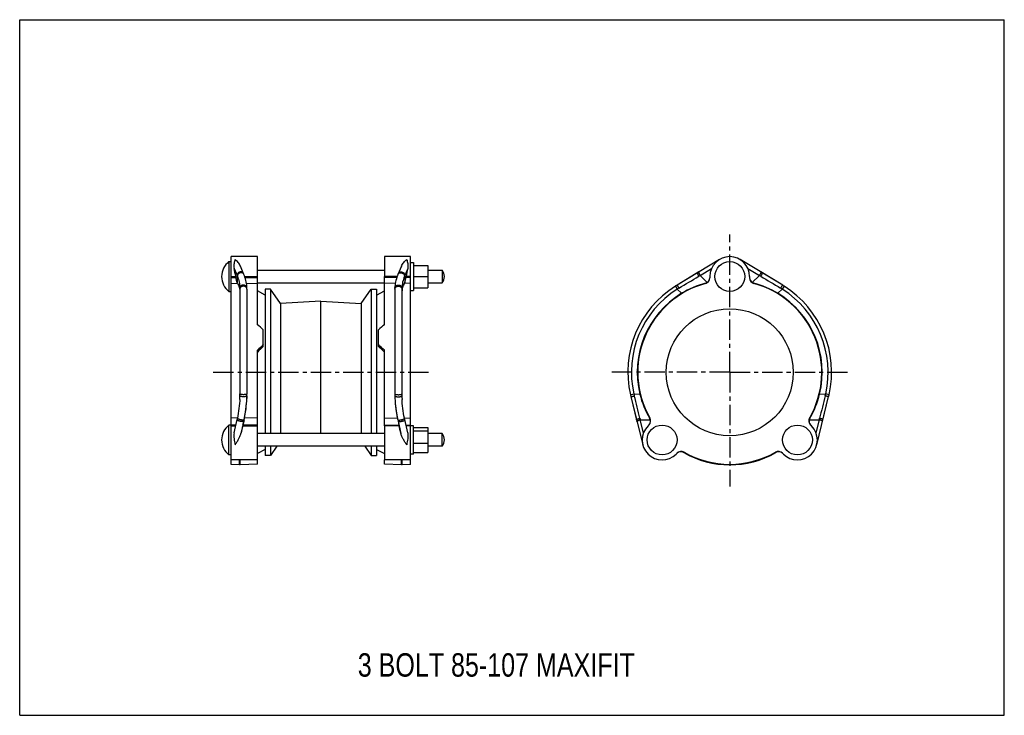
# Model space of a CAD drawing. Header units: millimetres. Extents: x 0 to 841, y 0 to 594.
import ezdxf

# ---------------------------------------------------------------- set-up
doc = ezdxf.new("R2010")
doc.units = ezdxf.units.MM
doc.header["$LTSCALE"] = 46.255
doc.linetypes.add('CENTER', pattern=[0.6, 0.375, -0.075, 0.075, -0.075])
doc.layers.get('0').update_dxf_attribs({"linetype": 'CONTINUOUS'})
for name, color, linetype in [('AXES', 7, 'CONTINUOUS'), ('DEFAULT_1', 7, 'CENTER'), ('ROUNDS', 7, 'CONTINUOUS')]:
    doc.layers.add(name, color=color, linetype=linetype)
doc.styles.get("Standard").update_dxf_attribs({"font": 'txt', "width": 0.8})

msp = doc.modelspace()

# ---------------------------------------------------------------- linework, layer by layer
at = {"color": 7, "linetype": 'Continuous'}
for p, q in [((0, 0), (0, 594)), ((0, 594), (841, 594)), ((841, 0), (841, 594)), ((178.77, 387.41), (178.77, 361.91)), ((178.77, 387.41), (180.77, 387.41)), ((180.77, 214.29), (180.77, 391.66)), ((203.07, 391.66), (180.77, 391.66)), ((203.07, 333.57), (203.07, 391.66)), ((311.47, 391.66), (311.47, 374.66)), ((333.77, 214.29), (333.77, 391.66)), ((597.71, 389.22), (561.48, 367.36)), ((651.7, 367.25), (615.28, 389.22)), ((183.15, 381.52), (185.63, 375.62)), ((191.48, 376.52), (188.56, 383.46)), ((203.07, 380.06), (311.47, 380.06)), ((333.77, 386.66), (336.27, 386.66)), ((336.27, 386.66), (336.27, 362.66)), ((336.27, 384.16), (348.72, 384.16)), ((348.72, 384.16), (348.72, 365.16)), ((348.72, 380.06), (360.77, 380.06)), ((360.77, 380.06), (360.77, 369.26)), ((581.15, 375.62), (590.94, 381.52)), ((622.05, 381.52), (631.84, 375.62)), ((180.77, 374.66), (184.49, 374.66)), ((180.77, 373.59), (184.63, 373.8)), ((184.49, 374.66), (184.63, 373.8)), ((185.63, 375.62), (185.63, 369.71)), ((192.18, 374.66), (203.07, 374.66)), ((192.46, 373.87), (203.07, 373.58)), ((322.36, 374.66), (311.47, 374.66)), ((333.77, 373.59), (329.92, 373.8)), ((333.77, 374.66), (330.06, 374.66)), ((336.27, 374.66), (348.72, 374.66)), ((587.31, 369.71), (581.15, 375.62)), ((589.5, 374.66), (589.5, 373.59)), ((623.5, 374.66), (623.5, 373.59)), ((631.84, 375.62), (625.69, 369.71)), ((178.77, 361.91), (180.77, 361.91)), ((180.77, 368.76), (185.96, 369.04)), ((188.07, 363.92), (188.07, 274.44)), ((193.65, 369.01), (203.07, 368.75)), ((194.06, 364.77), (194.06, 364.94)), ((194.07, 364.5), (194.06, 364.77)), ((194.07, 364.24), (194.07, 364.5)), ((194.07, 363.97), (194.07, 364.24)), ((194.07, 363.97), (194.07, 274.33)), ((203.07, 369.26), (311.47, 369.26)), ((209.77, 358.73), (203.07, 362.35)), ((209.77, 363.86), (209.77, 240.51)), ((214.27, 363.86), (209.77, 363.86)), ((214.27, 363.86), (214.27, 240.51)), ((222.76, 351.79), (214.27, 363.86)), ((291.79, 351.79), (300.27, 363.86)), ((300.27, 363.86), (300.27, 240.51)), ((300.27, 363.86), (304.77, 363.86)), ((304.77, 363.86), (304.77, 240.51)), ((304.77, 358.73), (311.47, 362.35)), ((333.77, 368.76), (328.58, 369.04)), ((333.77, 362.66), (336.27, 362.66)), ((336.27, 365.16), (348.72, 365.16)), ((348.72, 369.26), (360.77, 369.26)), ((560.28, 366.62), (560.01, 366.46)), ((560.01, 366.46), (561.62, 363.92)), ((560.68, 366.87), (560.28, 366.62)), ((561.08, 367.12), (560.68, 366.87)), ((561.48, 367.36), (561.08, 367.12)), ((565.34, 360.35), (561.62, 363.92)), ((585.81, 369.04), (585.81, 368.76)), ((627.18, 368.76), (627.19, 369.04)), ((651.38, 363.92), (647.65, 360.35)), ((652.98, 366.46), (651.38, 363.92)), ((652.1, 367), (651.7, 367.25)), ((652.5, 366.75), (652.1, 367)), ((257.27, 353.67), (222.76, 351.79)), ((257.27, 240.51), (257.27, 353.67)), ((257.27, 353.67), (291.79, 351.79)), ((222.76, 351.79), (222.76, 240.51)), ((291.79, 351.79), (291.79, 240.51)), ((208.07, 315.06), (208.07, 329.15)), ((203.07, 214.39), (203.07, 311.74)), ((194.06, 272.68), (193.99, 270.45)), ((194.07, 274.31), (194.07, 274.33)), ((194.07, 274.31), (194.07, 274.33)), ((521.63, 273.78), (524.55, 274.44)), ((521.75, 273.24), (521.86, 272.78)), ((521.86, 272.78), (521.97, 272.32)), ((521.97, 272.32), (532.19, 231.02)), ((524.55, 274.44), (529.71, 274.33)), ((680.8, 231.02), (690.97, 272.1)), ((683.28, 274.33), (688.44, 274.44)), ((691.37, 273.78), (688.44, 274.44)), ((690.97, 272.1), (691.08, 272.56)), ((691.08, 272.56), (691.19, 273.02)), ((691.19, 273.02), (691.3, 273.48)), ((691.3, 273.48), (691.37, 273.78)), ((185.92, 253.72), (180.77, 253.91)), ((183.14, 241.24), (185.71, 252.73)), ((185.83, 253.24), (185.71, 252.73)), ((185.9, 253.61), (185.83, 253.24)), ((191.63, 252.36), (191.34, 251.07)), ((191.63, 252.36), (191.63, 252.18)), ((203.07, 253.92), (191.96, 253.71)), ((328.62, 253.72), (333.77, 253.91)), ((532.84, 241.26), (530.1, 252.35)), ((530.1, 252.35), (538.62, 252.18)), ((538.24, 253.91), (538.04, 253.71)), ((674.37, 252.18), (682.9, 252.35)), ((674.96, 253.71), (674.76, 253.91)), ((682.9, 252.35), (680.15, 241.26)), ((178.77, 222.36), (178.77, 247.86)), ((180.77, 247.86), (178.77, 247.86)), ((184.6, 247.74), (180.77, 247.89)), ((180.77, 247.13), (184.46, 247.13)), ((191.34, 251.07), (189.02, 240.7)), ((190.61, 247.66), (190.49, 247.13)), ((190.49, 247.13), (203.07, 247.13)), ((203.07, 247.9), (190.61, 247.66)), ((329.95, 247.74), (333.77, 247.89)), ((333.77, 247.13), (330.09, 247.13)), ((336.27, 247.11), (333.77, 247.11)), ((336.27, 223.11), (336.27, 247.11)), ((336.27, 245.7), (348.72, 245.7)), ((348.72, 245.7), (348.72, 224.51)), ((536.67, 247.13), (537.43, 247.89)), ((676.32, 247.13), (675.57, 247.89)), ((311.47, 240.51), (203.07, 240.51)), ((336.27, 242.87), (348.72, 242.87)), ((360.77, 240.51), (348.72, 240.51)), ((360.77, 229.71), (360.77, 240.51)), ((311.47, 229.71), (203.07, 229.71)), ((209.77, 227.1), (203.07, 223.48)), ((209.77, 229.71), (209.77, 221.96)), ((214.27, 229.71), (214.27, 221.96)), ((219.71, 229.71), (214.27, 221.96)), ((294.83, 229.71), (300.27, 221.96)), ((300.27, 229.71), (300.27, 221.96)), ((304.77, 229.71), (304.77, 221.96)), ((304.77, 227.1), (311.47, 223.48)), ((336.27, 232.27), (348.72, 232.27)), ((360.77, 229.71), (348.72, 229.71)), ((180.77, 222.36), (178.77, 222.36)), ((214.27, 221.96), (209.77, 221.96)), ((300.27, 221.96), (304.77, 221.96)), ((336.27, 223.11), (333.77, 223.11)), ((336.27, 224.51), (348.72, 224.51)), ((560.71, 223.09), (561.46, 223.84)), ((567.2, 224.36), (567.49, 224.65)), ((567.2, 224.36), (567.2, 224.36)), ((645.5, 224.65), (645.79, 224.36)), ((645.79, 224.36), (645.79, 224.36)), ((652.28, 223.09), (651.53, 223.84)), ((203.07, 218.11), (180.77, 218.11)), ((187.85, 213.9), (180.77, 214.29)), ((187.85, 213.9), (187.85, 218.11)), ((188.3, 213.89), (187.85, 213.9)), ((188.3, 213.89), (188.3, 218.11)), ((203.07, 214.39), (188.3, 213.89)), ((326.25, 213.89), (311.47, 214.39)), ((333.77, 214.29), (326.7, 213.9)), ((0, 0), (841, 0))]:
    msp.add_line(p, q, dxfattribs=at)
for points in [[(194.06, 364.94), (193.99, 366.16), (193.87, 367.47), (193.69, 368.78), (193.46, 370.09), (193.17, 371.4), (192.82, 372.71), (192.41, 374.01), (191.95, 375.31), (191.48, 376.52)], [(652.98, 366.46), (652.9, 366.5), (652.5, 366.75)], [(187.96, 269.62), (187.9, 268.57), (187.75, 266.4), (187.56, 264.22), (187.31, 262.06), (187.02, 259.9), (186.69, 257.75), (186.3, 255.61), (185.9, 253.61)], [(521.63, 273.78), (521.65, 273.7), (521.75, 273.24)]]:
    msp.add_lwpolyline(points, dxfattribs=at)
for centre, radius in [((606.5, 374.66), 12.75), ((606.5, 292.91), 54.25), ((548.69, 235.11), 12.75), ((664.3, 235.11), 12.75)]:
    msp.add_circle(centre, radius, dxfattribs=at)
for centre, radius, start, end in [((188.44, 374.66), 16, 127.16729, 232.83271), ((606.5, 374.66), 17, 0, 180), ((354.48, 374.66), 8.29, 319.35373, 40.64627), ((159.07, 364.32), 28.86, 21.60687, 23.03537), ((-1017.46, 3027.26), 3096.25, 300.69501, 301.06083), ((678.05, 212.29), 189.91, 120.67959, 121.07088), ((584.49, 373.59), 5.01, 285.29068, 0.02918), ((584.59, 373.8), 4.91, 303.6072, 357.34843), ((628.5, 373.59), 5.01, 179.97082, 254.70932), ((628.4, 373.8), 4.91, 182.64403, 236.3928), ((534.94, 212.29), 189.91, 58.92912, 59.32041), ((2178.23, 2939.93), 2994.49, 238.93295, 239.31121), ((159.79, 363.93), 28.29, 359.98102, 1.77477), ((606.5, 292.91), 87, 122.29497, 192.70502), ((606.5, 292.91), 84, 122.29497, 192.70503), ((606.5, 292.91), 78.62, 105.25555, 209.74445), ((604.72, 294.65), 81.58, 120.69783, 121.89486), ((605.14, 295.09), 76.43, 104.65468, 121.3819), ((584.54, 373.87), 4.99, 284.66287, 303.63474), ((628.45, 373.87), 4.99, 236.36526, 255.33713), ((606.5, 292.91), 78.62, 330.25555, 74.74445), ((607.85, 295.09), 76.43, 58.6181, 75.34532), ((608.28, 294.67), 81.57, 58.10504, 59.30227), ((606.5, 292.91), 84, 347.29497, 57.70503), ((606.5, 292.91), 87, 347.29497, 57.70503), ((606.5, 292.91), 79, 121.39634, 193.60366), ((606.5, 292.91), 79, 346.39634, 58.60366), ((86.97, 274.44), 101.1, 357.26485, 359.06123), ((86.98, 274.44), 101.09, 359.06131, 359.99984), ((93.08, 274.44), 100.99, 347.37382, 357.73829), ((91.73, 274.41), 102.34, 348.33029, 357.78431), ((92.73, 274.33), 101.35, 357.8041, 359.06591), ((93.04, 274.44), 101.03, 359.00293, 359.99984), ((92.86, 274.33), 101.22, 359.06606, 359.3504), ((93.01, 274.33), 101.06, 359.35029, 359.98954), ((604, 292.94), 81.57, 193.10504, 194.30227), ((-2376.61, -467.42), 2994.49, 13.93295, 14.31121), ((604, 292.33), 76.43, 193.6181, 210.34532), ((608.99, 292.33), 76.43, 329.65468, 346.3819), ((3688.29, -492.25), 3096.25, 165.69501, 166.06083), ((608.98, 292.94), 81.58, 345.69783, 346.89486), ((102.03, 272.27), 91.83, 347.36067, 348.33589), ((714.11, 299.33), 189.91, 193.92912, 194.32041), ((533.89, 251.43), 5.01, 314.97082, 29.70932), ((533.73, 251.2), 4.99, 11.36526, 30.33713), ((679.1, 251.43), 5.01, 150.29068, 225.02918), ((679.26, 251.2), 4.99, 149.66287, 168.63474), ((498.88, 299.33), 189.91, 345.67959, 346.07088), ((188.44, 235.11), 16, 127.16729, 232.83271), ((-800.78, 474.63), 1017.04, 347.10485, 347.36593), ((548.69, 235.11), 17, 135, 315), ((533.81, 251.21), 4.91, 317.42649, 11.39281), ((664.3, 235.11), 17, 225, 45), ((679.18, 251.21), 4.91, 168.6072, 222.34843), ((354.48, 235.11), 8.29, 319.35373, 40.64627), ((564.71, 220.02), 5, 60.17873, 132.16695), ((564.72, 220.03), 4.99, 60.09743, 131.84474), ((565.01, 220.3), 5.01, 60.29416, 135.03281), ((606.5, 292.91), 79.02, 240.17873, 299.82127), ((606.5, 292.91), 79.02, 240.18158, 299.81842), ((606.5, 292.91), 78.62, 240.25471, 299.74529), ((647.99, 220.3), 5.01, 44.96719, 119.70585), ((648.28, 220.02), 5, 47.83286, 119.82127), ((648.28, 220.03), 4.99, 48.15525, 119.90256)]:
    msp.add_arc(centre, radius, start, end, dxfattribs=at)
for centre, major_axis, ratio, start_param, end_param in [((181.84, 374.66), (-2.83, 16.99), 0.151777, -1.596048, -1.180922), ((206.02, 294.74), (76.28, -76.27), 0.244624, 1.784501, 1.848183), ((308.53, 294.74), (76.28, 76.27), 0.244624, 1.29341, 1.357092), ((206.02, 290.95), (77.62, 77.61), 0.153864, 1.391945, 1.455627), ((210, 294.75), (72.84, 72.83), 0.153864, 1.444323, 1.512309), ((187.84, 235.11), (3.83, 17), 0.004437, 0.786397, 1.236629)]:
    msp.add_ellipse(centre, major_axis=major_axis, ratio=ratio, start_param=start_param, end_param=end_param, dxfattribs=at)
for points, knots in [([(184.01, 389.22), (183.58, 388.16), (183.07, 386.37), (182.83, 383.75), (182.97, 382.27), (183.15, 381.52)], [0, 0, 0, 0, 0.437309, 0.70493, 1, 1, 1, 1]), ([(188.56, 383.46), (188.3, 384.08), (187.68, 385.23), (186.21, 387.22), (184.92, 388.49), (184.01, 389.22)], [0, 0, 0, 0, 0.270906, 0.528348, 1, 1, 1, 1]), ([(191.18, 377.22), (191.07, 377.49), (190.71, 377.99), (189.9, 378.48), (188.93, 378.66), (187.9, 378.52), (186.96, 378.09), (186.19, 377.41), (185.71, 376.56), (185.61, 375.92), (185.63, 375.62)], [0, 0, 0, 0, 0.11345, 0.232276, 0.358785, 0.491461, 0.626114, 0.757764, 0.882644, 1, 1, 1, 1]), ([(580.09, 378.59), (580.05, 378.56), (580.01, 378.48), (579.99, 378.37), (580, 378.19), (580.06, 377.92), (580.18, 377.54), (580.35, 377.1), (580.58, 376.62), (580.85, 376.12), (581.05, 375.79), (581.15, 375.62)], [0, 0, 0, 0, 0.042864, 0.072604, 0.10935, 0.204632, 0.327665, 0.474549, 0.639905, 0.817363, 1, 1, 1, 1]), ([(632.91, 378.59), (632.94, 378.56), (632.99, 378.48), (633, 378.37), (632.99, 378.19), (632.94, 377.92), (632.81, 377.54), (632.64, 377.1), (632.41, 376.62), (632.14, 376.12), (631.94, 375.79), (631.84, 375.62)], [0, 0, 0, 0, 0.042864, 0.072604, 0.10935, 0.204632, 0.327665, 0.474549, 0.639905, 0.817363, 1, 1, 1, 1]), ([(185.63, 369.71), (185.53, 369.97), (185.33, 370.55), (184.97, 371.91), (184.75, 373.02), (184.63, 373.8)], [0, 0, 0, 0, 0.196277, 0.437324, 1, 1, 1, 1]), ([(191.48, 376.52), (191.36, 376.79), (191.01, 377.3), (190.2, 377.79), (189.22, 377.97), (188.2, 377.84), (187.24, 377.41), (186.48, 376.74), (185.98, 375.89), (185.89, 375.25), (185.9, 374.95)], [0, 0, 0, 0, 0.113354, 0.232272, 0.358987, 0.491869, 0.62663, 0.758234, 0.882917, 1, 1, 1, 1]), ([(185.9, 374.95), (186.55, 373.31), (187.58, 369.98), (188.01, 366.51), (188.06, 364.81)], [0, 0, 0, 0, 0.508015, 1, 1, 1, 1]), ([(578.95, 377.9), (578.91, 377.88), (578.87, 377.8), (578.86, 377.68), (578.87, 377.51), (578.93, 377.24), (579.05, 376.87), (579.23, 376.43), (579.46, 375.95), (579.73, 375.45), (579.93, 375.12), (580.04, 374.95)], [0, 0, 0, 0, 0.041981, 0.0714, 0.107908, 0.202919, 0.32591, 0.472957, 0.638666, 0.816659, 1, 1, 1, 1]), ([(634.05, 377.9), (634.08, 377.88), (634.12, 377.8), (634.13, 377.68), (634.12, 377.51), (634.06, 377.24), (633.94, 376.87), (633.76, 376.43), (633.53, 375.95), (633.26, 375.45), (633.06, 375.12), (632.95, 374.95)], [0, 0, 0, 0, 0.041981, 0.0714, 0.107908, 0.202919, 0.32591, 0.472957, 0.638666, 0.816659, 1, 1, 1, 1]), ([(185.96, 369.04), (185.9, 369.13), (185.78, 369.35), (185.68, 369.58), (185.63, 369.71)], [0, 0, 0, 0, 0.421547, 1, 1, 1, 1]), ([(185.96, 369.04), (186.31, 368.54), (186.94, 367.39), (187.59, 365.37), (187.99, 362.98), (188.07, 361.26), (188.07, 360.35)], [0, 0, 0, 0, 0.20105, 0.431927, 0.697251, 1, 1, 1, 1]), ([(194.06, 364.94), (194.05, 365.11), (194, 365.44), (193.75, 366.08), (193.16, 366.78), (192.16, 367.31), (191.01, 367.47), (189.87, 367.26), (188.89, 366.69), (188.32, 365.96), (188.1, 365.31), (188.06, 364.97), (188.06, 364.81)], [0, 0, 0, 0, 0.057826, 0.11641, 0.237526, 0.365975, 0.499445, 0.633066, 0.761895, 0.883417, 0.942133, 1, 1, 1, 1]), ([(194.07, 363.92), (194.07, 364.09), (194.03, 364.42), (193.8, 365.07), (193.22, 365.78), (192.23, 366.33), (191.07, 366.52), (189.92, 366.33), (188.93, 365.78), (188.35, 365.07), (188.11, 364.42), (188.07, 364.09), (188.07, 363.92)], [0, 0, 0, 0, 0.057461, 0.115767, 0.236748, 0.365699, 0.5, 0.634301, 0.763252, 0.884233, 0.942539, 1, 1, 1, 1]), ([(561.56, 367.41), (561.56, 367.41), (561.56, 367.4), (561.56, 367.39), (561.57, 367.38), (561.59, 367.34), (561.62, 367.28), (561.66, 367.2), (561.73, 367.09), (561.8, 366.95), (561.89, 366.8), (562.03, 366.56), (562.23, 366.22), (562.49, 365.78), (562.77, 365.3), (562.97, 364.97), (563.07, 364.81)], [0, 0, 0, 0, 0.001447, 0.005145, 0.011211, 0.019645, 0.04355, 0.076662, 0.11866, 0.169147, 0.22763, 0.293549, 0.445071, 0.617866, 0.805249, 1, 1, 1, 1]), ([(651.43, 367.41), (651.44, 367.41), (651.43, 367.4), (651.43, 367.39), (651.42, 367.38), (651.41, 367.34), (651.37, 367.28), (651.33, 367.2), (651.27, 367.09), (651.19, 366.95), (651.1, 366.8), (650.96, 366.56), (650.77, 366.22), (650.5, 365.78), (650.22, 365.3), (650.02, 364.97), (649.92, 364.81)], [0, 0, 0, 0, 0.001447, 0.005145, 0.011211, 0.019645, 0.04355, 0.076662, 0.11866, 0.169147, 0.22763, 0.29355, 0.445071, 0.617866, 0.805249, 1, 1, 1, 1]), ([(194.06, 272.68), (194.06, 272.56), (193.89, 272.44), (193.69, 272.35), (193.47, 272.26), (193.15, 272.18), (192.69, 272.1), (192.18, 272.04), (191.62, 272.01), (191.05, 272.01), (190.47, 272.03), (189.91, 272.08), (189.4, 272.16), (188.95, 272.25), (188.63, 272.35), (188.41, 272.44), (188.22, 272.53), (188.06, 272.67), (188.06, 272.78)], [0, 0, 0, 0, 0.056166, 0.078326, 0.103919, 0.164935, 0.237658, 0.319722, 0.408271, 0.500134, 0.591992, 0.680522, 0.762557, 0.835241, 0.89621, 0.921778, 0.943913, 1, 1, 1, 1]), ([(193.98, 274.28), (193.93, 274.23), (193.79, 274.15), (193.53, 274.06), (193.19, 273.97), (192.63, 273.87), (191.82, 273.79), (190.81, 273.77), (189.83, 273.83), (189.09, 273.93), (188.61, 274.06), (188.35, 274.16), (188.17, 274.26), (188.09, 274.35), (188.08, 274.4)], [0, 0, 0, 0, 0.03373, 0.079372, 0.136464, 0.203703, 0.360972, 0.533201, 0.700091, 0.84212, 0.898741, 0.943869, 0.977097, 1, 1, 1, 1]), ([(194.07, 274.44), (194.07, 274.43), (194.06, 274.36), (194.02, 274.31), (193.98, 274.28)], [0, 0, 0, 0, 0.217689, 1, 1, 1, 1]), ([(522.04, 272.01), (522.04, 272.02), (522.05, 272.02), (522.06, 272.02), (522.08, 272.03), (522.11, 272.04), (522.18, 272.06), (522.27, 272.09), (522.39, 272.12), (522.54, 272.17), (522.71, 272.21), (522.98, 272.28), (523.36, 272.38), (523.85, 272.51), (524.39, 272.64), (524.77, 272.74), (524.96, 272.78)], [0, 0, 0, 0, 0.001447, 0.005145, 0.011211, 0.019645, 0.04355, 0.076662, 0.11866, 0.169147, 0.22763, 0.29355, 0.445071, 0.617866, 0.805249, 1, 1, 1, 1]), ([(690.95, 272.01), (690.95, 272.02), (690.94, 272.02), (690.93, 272.02), (690.92, 272.03), (690.88, 272.04), (690.82, 272.06), (690.72, 272.09), (690.6, 272.13), (690.45, 272.17), (690.28, 272.21), (690.02, 272.28), (689.64, 272.38), (689.14, 272.51), (688.6, 272.65), (688.23, 272.74), (688.04, 272.78)], [0, 0, 0, 0, 0.001447, 0.005145, 0.011211, 0.019645, 0.04355, 0.076662, 0.11866, 0.169147, 0.22763, 0.293549, 0.445071, 0.617866, 0.805249, 1, 1, 1, 1]), ([(191.34, 251.07), (191.33, 251.02), (191.27, 250.95), (191.17, 250.9), (191.01, 250.84), (190.74, 250.8), (190.37, 250.78), (189.92, 250.8), (189.42, 250.85), (188.88, 250.93), (188.33, 251.04), (187.78, 251.17), (187.26, 251.33), (186.79, 251.5), (186.38, 251.67), (186.04, 251.86), (185.78, 252.04), (185.61, 252.24), (185.63, 252.35)], [0, 0, 0, 0, 0.023518, 0.039025, 0.057767, 0.105522, 0.166604, 0.23938, 0.321468, 0.410005, 0.50182, 0.593596, 0.682015, 0.763913, 0.836435, 0.897215, 0.944642, 1, 1, 1, 1]), ([(191.63, 252.36), (191.62, 252.32), (191.56, 252.25), (191.46, 252.19), (191.3, 252.14), (191.03, 252.1), (190.66, 252.08), (190.21, 252.09), (189.71, 252.14), (189.17, 252.22), (188.62, 252.33), (188.07, 252.46), (187.55, 252.61), (187.07, 252.78), (186.66, 252.95), (186.33, 253.12), (186.11, 253.27), (185.99, 253.39), (185.92, 253.48), (185.89, 253.56), (185.9, 253.61)], [0, 0, 0, 0, 0.023082, 0.038453, 0.057096, 0.10473, 0.165744, 0.238478, 0.32054, 0.409056, 0.500854, 0.592613, 0.681011, 0.762882, 0.835363, 0.896074, 0.943377, 0.961859, 0.977082, 1, 1, 1, 1]), ([(526.92, 252.3), (526.91, 252.35), (526.94, 252.43), (527.01, 252.52), (527.14, 252.63), (527.37, 252.78), (527.73, 252.96), (528.16, 253.14), (528.66, 253.31), (529.21, 253.47), (529.59, 253.57), (529.78, 253.61)], [0, 0, 0, 0, 0.041981, 0.0714, 0.107908, 0.202919, 0.32591, 0.472957, 0.638666, 0.816659, 1, 1, 1, 1]), ([(527.24, 251.01), (527.23, 251.05), (527.26, 251.14), (527.33, 251.23), (527.46, 251.35), (527.69, 251.5), (528.04, 251.68), (528.48, 251.87), (528.98, 252.05), (529.53, 252.21), (529.9, 252.31), (530.1, 252.35)], [0, 0, 0, 0, 0.042864, 0.072604, 0.10935, 0.204632, 0.327665, 0.474549, 0.639905, 0.817363, 1, 1, 1, 1]), ([(685.75, 251.01), (685.76, 251.05), (685.73, 251.14), (685.66, 251.23), (685.53, 251.35), (685.3, 251.5), (684.95, 251.68), (684.51, 251.87), (684.01, 252.05), (683.47, 252.21), (683.09, 252.31), (682.9, 252.35)], [0, 0, 0, 0, 0.042864, 0.072604, 0.10935, 0.204632, 0.327665, 0.474549, 0.639905, 0.817363, 1, 1, 1, 1]), ([(686.07, 252.3), (686.08, 252.35), (686.05, 252.43), (685.98, 252.52), (685.85, 252.63), (685.62, 252.78), (685.26, 252.96), (684.83, 253.14), (684.33, 253.31), (683.78, 253.47), (683.4, 253.57), (683.21, 253.61)], [0, 0, 0, 0, 0.041981, 0.0714, 0.107908, 0.202919, 0.32591, 0.472957, 0.638666, 0.816659, 1, 1, 1, 1]), ([(183.14, 241.24), (182.96, 240.42), (182.84, 238.71), (183.05, 236.14), (183.47, 233.57), (183.83, 231.87), (184.01, 231.02)], [0, 0, 0, 0, 0.243185, 0.494903, 0.74911, 1, 1, 1, 1]), ([(184.01, 231.02), (184.51, 231.79), (185.51, 233.32), (186.93, 235.69), (187.98, 237.73), (188.66, 239.41), (188.92, 240.27), (189.02, 240.7)], [0, 0, 0, 0, 0.250263, 0.503069, 0.754723, 0.878608, 1, 1, 1, 1])]:
    msp.add_open_spline(points, degree=3, knots=knots, dxfattribs=at)
msp.add_open_spline([(188.08, 274.4), (188.08, 274.41), (188.07, 274.43), (188.07, 274.44)], degree=3, dxfattribs=at)
at = {"layer": 'AXES', "color": 7, "linetype": 'Continuous'}
for p, q in [((333.77, 391.66), (311.47, 391.66)), ((306.47, 315.06), (306.47, 329.15)), ((324.06, 247.13), (311.47, 247.13)), ((311.47, 247.13), (311.47, 218.11)), ((333.77, 218.11), (311.47, 218.11))]:
    msp.add_line(p, q, dxfattribs=at)
at = {"layer": 'AXES', "color": 7, "linetype": 'CENTER'}
msp.add_line((165.38, 292.91), (352.56, 292.91), dxfattribs=at)
at = {"layer": 'AXES', "color": 7, "linetype": 'Continuous'}
for centre, major_axis, start_param, end_param in [((308.53, 290.95), (77.62, -77.61), 1.685966, 1.749647), ((304.54, 294.75), (72.84, -72.83), 1.629284, 1.69727)]:
    msp.add_ellipse(centre, major_axis=major_axis, ratio=0.153864, start_param=start_param, end_param=end_param, dxfattribs=at)
at = {"layer": 'DEFAULT_1', "color": 7, "linetype": 'CENTER'}
for q in [(606.5, 410.58), (502.7, 292.91), (606.5, 195.51), (710.36, 292.91)]:
    msp.add_line((606.5, 292.91), q, dxfattribs=at)
at = {"layer": 'ROUNDS', "color": 7, "linetype": 'Continuous'}
for p, q in [((325.99, 383.46), (323.07, 376.52)), ((331.4, 381.52), (328.92, 375.62)), ((580.09, 378.59), (561.48, 367.36)), ((651.7, 367.25), (632.91, 378.59)), ((311.47, 333.57), (311.47, 374.66)), ((322.09, 373.87), (311.47, 373.58)), ((328.92, 375.62), (328.92, 369.71)), ((330.06, 374.66), (329.92, 373.8)), ((320.9, 369.01), (311.47, 368.75)), ((320.48, 364.37), (320.47, 364.1)), ((320.47, 364.1), (320.47, 274.31)), ((320.48, 364.63), (320.48, 364.37)), ((326.47, 363.92), (326.47, 274.44)), ((560.28, 366.62), (560.01, 366.46)), ((560.68, 366.87), (560.28, 366.62)), ((561.08, 367.12), (560.68, 366.87)), ((561.48, 367.36), (561.08, 367.12)), ((652.1, 367), (651.7, 367.25)), ((652.5, 366.75), (652.1, 367)), ((311.47, 247.13), (311.47, 311.74)), ((320.47, 274.31), (320.47, 274.33)), ((320.49, 272.68), (320.54, 270.78)), ((521.75, 273.24), (521.86, 272.78)), ((521.86, 272.78), (521.97, 272.32)), ((521.97, 272.32), (527.24, 251.01)), ((685.75, 251.01), (690.97, 272.1)), ((690.97, 272.1), (691.08, 272.56)), ((691.08, 272.56), (691.19, 273.02)), ((691.19, 273.02), (691.3, 273.48)), ((691.3, 273.48), (691.37, 273.78)), ((311.47, 253.92), (322.59, 253.71)), ((322.92, 252.36), (322.92, 252.18)), ((322.92, 252.36), (323.21, 251.07)), ((328.72, 253.24), (328.64, 253.61)), ((328.83, 252.73), (328.72, 253.24)), ((331.41, 241.24), (328.83, 252.73)), ((311.47, 247.9), (323.94, 247.66)), ((323.21, 251.07), (325.53, 240.7)), ((323.94, 247.66), (324.06, 247.13)), ((311.47, 214.39), (311.47, 218.11)), ((326.25, 213.89), (326.25, 218.11)), ((326.7, 213.9), (326.25, 213.89)), ((326.7, 213.9), (326.7, 218.11))]:
    msp.add_line(p, q, dxfattribs=at)
for points in [[(323.07, 376.52), (322.59, 375.31), (322.13, 374.01), (321.73, 372.71), (321.38, 371.4), (321.09, 370.09), (320.85, 368.78), (320.68, 367.47), (320.55, 366.16), (320.49, 364.94)], [(320.49, 364.94), (320.49, 364.9), (320.48, 364.63)], [(652.98, 366.46), (652.9, 366.5), (652.5, 366.75)], [(328.64, 253.61), (328.24, 255.61), (327.86, 257.75), (327.52, 259.9), (327.23, 262.06), (326.99, 264.22), (326.79, 266.4), (326.64, 268.57), (326.59, 269.62)], [(521.63, 273.78), (521.65, 273.7), (521.75, 273.24)]]:
    msp.add_lwpolyline(points, dxfattribs=at)
for centre, radius, start, end in [((355.47, 364.32), 28.86, 156.96463, 158.39313), ((354.76, 363.93), 28.29, 178.22523, 180.01898), ((606.5, 292.91), 87, 347.29497, 57.70503), ((421.5, 274.44), 101.03, 180.00016, 180.99707), ((421.53, 274.33), 101.06, 180.01046, 180.64971), ((421.69, 274.33), 101.22, 180.6496, 180.93394), ((421.82, 274.33), 101.34, 180.93408, 182.00998), ((422.8, 274.41), 102.33, 182.03051, 191.66996), ((421.46, 274.44), 100.99, 182.07503, 192.62615), ((427.57, 274.44), 101.09, 180.00016, 180.93869), ((427.57, 274.44), 101.1, 180.93877, 182.73515), ((412.52, 272.27), 91.83, 191.66411, 192.63933), ((1315.33, 474.63), 1017.04, 192.63407, 192.89515), ((564.71, 220.02), 5, 61.21113, 132.17261), ((564.71, 220.03), 4.99, 115.22824, 123.45488), ((648.28, 220.02), 5, 47.8272, 119.82127), ((648.28, 220.03), 4.99, 56.54495, 64.7717)]:
    msp.add_arc(centre, radius, start, end, dxfattribs=at)
for centre, major_axis, ratio, start_param, end_param in [((332.71, 374.66), (2.83, 16.99), 0.151777, 1.180922, 1.596048), ((326.71, 235.11), (-3.83, 17), 0.004437, -1.236629, -0.786397)]:
    msp.add_ellipse(centre, major_axis=major_axis, ratio=ratio, start_param=start_param, end_param=end_param, dxfattribs=at)
for points, knots in [([(325.99, 383.46), (326.25, 384.08), (326.87, 385.23), (328.33, 387.22), (329.63, 388.49), (330.54, 389.22)], [0, 0, 0, 0, 0.270906, 0.528348, 1, 1, 1, 1]), ([(330.54, 389.22), (330.96, 388.16), (331.48, 386.37), (331.71, 383.75), (331.57, 382.27), (331.4, 381.52)], [0, 0, 0, 0, 0.437309, 0.70493, 1, 1, 1, 1]), ([(323.36, 377.22), (323.48, 377.49), (323.83, 377.99), (324.65, 378.48), (325.62, 378.66), (326.64, 378.52), (327.59, 378.09), (328.35, 377.41), (328.84, 376.56), (328.94, 375.92), (328.92, 375.62)], [0, 0, 0, 0, 0.11345, 0.232276, 0.358785, 0.491461, 0.626114, 0.757764, 0.882644, 1, 1, 1, 1]), ([(323.07, 376.52), (323.18, 376.79), (323.54, 377.3), (324.35, 377.79), (325.33, 377.97), (326.35, 377.84), (327.3, 377.41), (328.07, 376.74), (328.56, 375.89), (328.66, 375.25), (328.64, 374.95)], [0, 0, 0, 0, 0.113354, 0.232272, 0.358987, 0.491869, 0.62663, 0.758234, 0.882917, 1, 1, 1, 1]), ([(328.64, 374.95), (327.99, 373.31), (326.97, 369.98), (326.54, 366.51), (326.49, 364.81)], [0, 0, 0, 0, 0.508015, 1, 1, 1, 1]), ([(328.92, 369.71), (329.02, 369.97), (329.21, 370.55), (329.58, 371.91), (329.79, 373.02), (329.92, 373.8)], [0, 0, 0, 0, 0.196277, 0.437324, 1, 1, 1, 1]), ([(320.47, 363.92), (320.47, 364.09), (320.51, 364.42), (320.75, 365.07), (321.33, 365.78), (322.32, 366.33), (323.47, 366.52), (324.63, 366.33), (325.62, 365.78), (326.2, 365.07), (326.43, 364.42), (326.47, 364.09), (326.47, 363.92)], [0, 0, 0, 0, 0.057461, 0.115767, 0.236748, 0.365699, 0.5, 0.634301, 0.763252, 0.884233, 0.942539, 1, 1, 1, 1]), ([(320.49, 364.94), (320.5, 365.11), (320.54, 365.44), (320.8, 366.08), (321.39, 366.78), (322.39, 367.31), (323.54, 367.47), (324.68, 367.26), (325.66, 366.69), (326.22, 365.96), (326.45, 365.31), (326.49, 364.97), (326.49, 364.81)], [0, 0, 0, 0, 0.057826, 0.11641, 0.237526, 0.365975, 0.499445, 0.633066, 0.761895, 0.883417, 0.942133, 1, 1, 1, 1]), ([(328.58, 369.04), (328.24, 368.54), (327.61, 367.39), (326.96, 365.37), (326.55, 362.98), (326.47, 361.26), (326.47, 360.35)], [0, 0, 0, 0, 0.20105, 0.431927, 0.697251, 1, 1, 1, 1]), ([(328.58, 369.04), (328.65, 369.13), (328.76, 369.35), (328.86, 369.58), (328.92, 369.71)], [0, 0, 0, 0, 0.421547, 1, 1, 1, 1]), ([(320.47, 274.44), (320.47, 274.43), (320.48, 274.36), (320.53, 274.31), (320.56, 274.28)], [0, 0, 0, 0, 0.217689, 1, 1, 1, 1]), ([(320.49, 272.68), (320.49, 272.56), (320.66, 272.44), (320.85, 272.35), (321.07, 272.26), (321.4, 272.18), (321.85, 272.1), (322.37, 272.04), (322.92, 272.01), (323.5, 272.01), (324.08, 272.03), (324.63, 272.08), (325.15, 272.16), (325.6, 272.25), (325.92, 272.35), (326.13, 272.44), (326.32, 272.53), (326.49, 272.67), (326.49, 272.78)], [0, 0, 0, 0, 0.056166, 0.078326, 0.103919, 0.164935, 0.237658, 0.319722, 0.408271, 0.500134, 0.591992, 0.680522, 0.762557, 0.835241, 0.89621, 0.921778, 0.943913, 1, 1, 1, 1]), ([(320.56, 274.28), (320.62, 274.23), (320.76, 274.15), (321.02, 274.06), (321.35, 273.97), (321.92, 273.87), (322.73, 273.79), (323.74, 273.77), (324.72, 273.83), (325.46, 273.93), (325.94, 274.06), (326.2, 274.16), (326.38, 274.26), (326.45, 274.35), (326.47, 274.4)], [0, 0, 0, 0, 0.03373, 0.079372, 0.136464, 0.203703, 0.360972, 0.533201, 0.700091, 0.84212, 0.898741, 0.943869, 0.977097, 1, 1, 1, 1]), ([(322.92, 252.36), (322.93, 252.32), (322.99, 252.25), (323.09, 252.19), (323.25, 252.14), (323.51, 252.1), (323.89, 252.08), (324.33, 252.09), (324.84, 252.14), (325.38, 252.22), (325.93, 252.33), (326.48, 252.46), (327, 252.61), (327.47, 252.78), (327.89, 252.95), (328.22, 253.12), (328.44, 253.27), (328.56, 253.39), (328.63, 253.48), (328.65, 253.56), (328.64, 253.61)], [0, 0, 0, 0, 0.023082, 0.038453, 0.057096, 0.10473, 0.165744, 0.238478, 0.32054, 0.409056, 0.500854, 0.592613, 0.681011, 0.762882, 0.835363, 0.896074, 0.943377, 0.961859, 0.977082, 1, 1, 1, 1]), ([(323.21, 251.07), (323.22, 251.02), (323.28, 250.95), (323.38, 250.9), (323.54, 250.84), (323.8, 250.8), (324.18, 250.78), (324.63, 250.8), (325.13, 250.85), (325.67, 250.93), (326.22, 251.04), (326.76, 251.17), (327.29, 251.33), (327.76, 251.5), (328.17, 251.67), (328.5, 251.86), (328.77, 252.04), (328.94, 252.24), (328.92, 252.35)], [0, 0, 0, 0, 0.023518, 0.039025, 0.057767, 0.105522, 0.166604, 0.23938, 0.321468, 0.410005, 0.50182, 0.593596, 0.682015, 0.763913, 0.836435, 0.897215, 0.944642, 1, 1, 1, 1]), ([(330.54, 231.02), (330.03, 231.79), (329.03, 233.32), (327.62, 235.69), (326.56, 237.73), (325.88, 239.41), (325.63, 240.27), (325.53, 240.7)], [0, 0, 0, 0, 0.250263, 0.503069, 0.754723, 0.878608, 1, 1, 1, 1]), ([(331.41, 241.24), (331.59, 240.42), (331.71, 238.71), (331.5, 236.14), (331.07, 233.57), (330.72, 231.87), (330.54, 231.02)], [0, 0, 0, 0, 0.243185, 0.494903, 0.74911, 1, 1, 1, 1])]:
    msp.add_open_spline(points, degree=3, knots=knots, dxfattribs=at)
msp.add_open_spline([(326.47, 274.4), (326.47, 274.41), (326.47, 274.43), (326.47, 274.44)], degree=3, dxfattribs=at)

# ---------------------------------------------------------------- texts
at = {"color": 2, "linetype": 'Continuous', "insert": (288.76, 53), "char_height": 20, "width": 336, "attachment_point": 1, "line_spacing_factor": 0.9}
msp.add_mtext('3 BOLT 85-107 MAXIFIT', dxfattribs=at)

doc.saveas('drawing.dxf')
